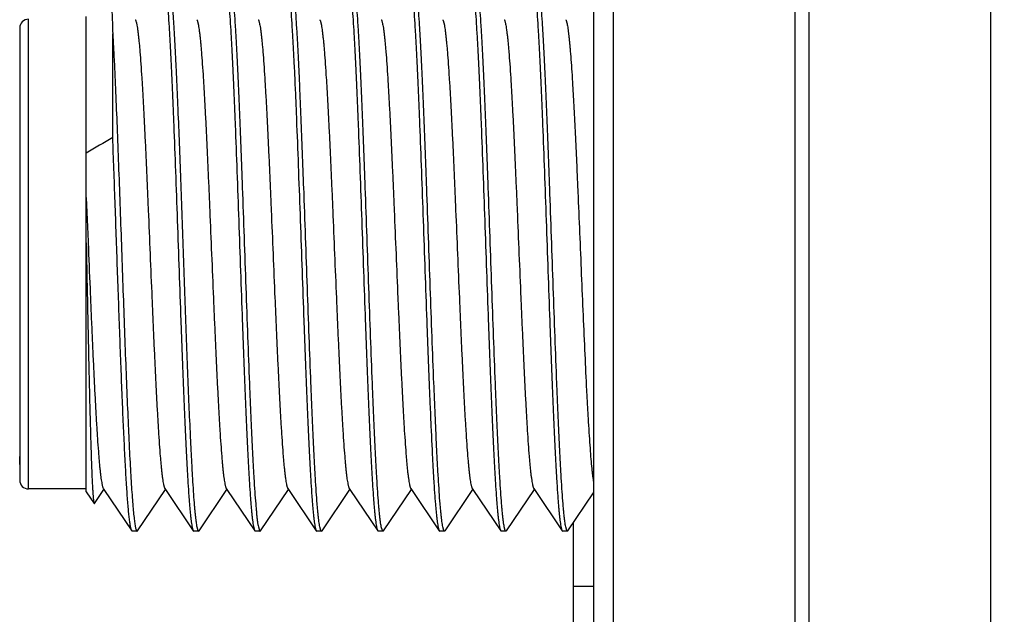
# Model space of a CAD drawing. Header units: inches. Extents: x 0.2 to 16.8, y 0.2 to 10.8.
# Tile 23 of 55: x 9.691 to 10.135, y 4.933 to 5.201. Entities that reach past the tile are written whole.
import ezdxf

# ---------------------------------------------------------------- set-up
doc = ezdxf.new("R2010")
doc.units = ezdxf.units.IN
doc.header["$LTSCALE"] = 0.935
doc.header["$MEASUREMENT"] = 0
doc.layers.get('0').update_dxf_attribs({"linetype": 'CONTINUOUS'})
doc.layers.add('02___PRT_ALL_AXES', color=7, linetype='CONTINUOUS')
doc.layers.add('DIMENSIONS', color=7, linetype='CONTINUOUS')
doc.styles.get("Standard").update_dxf_attribs({"font": 'txt', "width": 0.8})
doc.dimstyles.new('DIMSTYLE_2', dxfattribs={"dimtxt": 0.125, "dimasz": 0.18, "dimexe": 0.18, "dimexo": 0.0625, "dimgap": 0.09, "dimtad": 0, "dimtih": 1, "dimtoh": 1, "dimdec": 3, "dimzin": 4, "dimdsep": 46, "dimtxsty": 'STANDARD', "dimblk": '_FILLED', "dimblk1": '_FILLED', "dimblk2": '_FILLED', "dimcen": 0.09, "dimadec": 0, "dimazin": 0, "dimtp": 0.001, "dimtm": 0.001, "dimtfac": 1, "dimtdec": 3, "dimtofl": 0, "dimtmove": 0, "dimatfit": 3, "dimldrblk": '_FILLED', "dimfxl": 1, "dimtolj": 1, "dimtzin": 4, "dimarcsym": 0})

# ---------------------------------------------------------------- blocks, each defined once
blk = doc.blocks.new('_FILLED')
at = {"color": 0, "linetype": 'BYBLOCK'}
blk.add_solid([(0, 0), (-1, 0.1736), (-1, -0.1736)], dxfattribs=at)
blk = doc.blocks.new('*D24')
at = {"layer": 'DIMENSIONS', "color": 2, "linetype": 'CONTINUOUS'}
for p, q in [((10.02936, 8.54381), (11.80206, 8.54381)), ((11.67706, 8.54381), (11.67706, 6.13531)), ((11.67706, 3.47681), (11.67706, 5.88531)), ((10.02936, 3.47681), (11.80206, 3.47681))]:
    blk.add_line(p, q, dxfattribs=at)
at = {"layer": 'DIMENSIONS', "color": 2, "linetype": 'CONTINUOUS', "xscale": 0.18, "yscale": 0.18, "zscale": 0.18}
for p, rotation in [((11.67706, 8.54381), 90), ((11.67706, 3.47681), 270)]:
    blk.add_blockref('_FILLED', p, dxfattribs=dict(at, rotation=rotation))
at = {"layer": 'DIMENSIONS', "color": 2, "linetype": 'CONTINUOUS', "insert": (11.67706, 6.07281), "char_height": 0.125, "width": 1.325, "attachment_point": 2, "line_spacing_factor": 0.9}
blk.add_mtext('5.067{\\Ftxt.shx;\\W1.000000;\\H0.125000; }[128.7]', dxfattribs=at)

msp = doc.modelspace()

# ---------------------------------------------------------------- linework, layer by layer
at = {"color": 7, "linetype": 'CONTINUOUS'}
for p, q in [((9.94978, 8.01081), (9.94978, 4.01081)), ((9.72097, 4.98803), (9.72097, 5.2026)), ((9.69097, 5.19731), (9.69097, 5.0002)), ((9.73292, 5.14791), (9.73292, 5.19476)), ((9.72097, 5.1208), (9.7218, 5.10104)), ((9.7218, 5.10104), (9.72183, 5.1004)), ((9.7678, 5.01496), (9.76783, 5.01431)), ((9.69097, 5.00032), (9.69097, 5.00394)), ((9.69097, 5.0002), (9.69097, 4.99331)), ((9.72097, 4.98931), (9.69497, 4.98931)), ((9.72097, 4.98803), (9.72454, 4.98273)), ((9.72467, 4.98273), (9.72897, 4.98911)), ((9.7287, 4.98951), (9.72897, 4.98911)), ((9.72897, 4.98911), (9.74154, 4.97048)), ((9.74414, 4.97048), (9.75671, 4.98911)), ((9.75644, 4.98951), (9.75671, 4.98911)), ((9.75671, 4.98911), (9.76927, 4.97048)), ((9.77188, 4.97048), (9.78444, 4.98911)), ((9.78417, 4.98951), (9.78444, 4.98911)), ((9.78444, 4.98911), (9.79701, 4.97048)), ((9.79961, 4.97048), (9.81218, 4.98911)), ((9.8119, 4.98951), (9.81218, 4.98911)), ((9.81218, 4.98911), (9.82474, 4.97048)), ((9.82735, 4.97048), (9.83991, 4.98911)), ((9.83964, 4.98951), (9.83991, 4.98911)), ((9.83991, 4.98911), (9.85248, 4.97048)), ((9.85508, 4.97048), (9.86765, 4.98911)), ((9.86737, 4.98951), (9.86765, 4.98911)), ((9.86765, 4.98911), (9.88021, 4.97048)), ((9.88282, 4.97048), (9.89538, 4.98911)), ((9.89511, 4.98951), (9.89538, 4.98911)), ((9.89538, 4.98911), (9.90794, 4.97048)), ((9.91055, 4.97048), (9.92311, 4.98911)), ((9.92284, 4.98951), (9.92311, 4.98911)), ((9.92311, 4.98911), (9.93568, 4.97048)), ((9.93828, 4.97048), (9.94978, 4.98752)), ((9.72454, 4.98273), (9.72467, 4.98273)), ((9.74177, 4.97031), (9.74154, 4.97048)), ((9.74391, 4.97031), (9.74177, 4.97031)), ((9.74391, 4.97031), (9.74414, 4.97048)), ((9.76927, 4.97048), (9.7695, 4.97031)), ((9.77165, 4.97031), (9.7695, 4.97031)), ((9.77088, 4.97221), (9.77134, 4.97061)), ((9.77134, 4.97061), (9.77162, 4.97031)), ((9.77165, 4.97031), (9.77188, 4.97048)), ((9.79701, 4.97048), (9.79724, 4.97031)), ((9.79938, 4.97031), (9.79724, 4.97031)), ((9.79861, 4.97221), (9.79908, 4.97061)), ((9.79908, 4.97061), (9.79935, 4.97031)), ((9.79938, 4.97031), (9.79961, 4.97048)), ((9.82474, 4.97048), (9.82497, 4.97031)), ((9.82712, 4.97031), (9.82497, 4.97031)), ((9.82681, 4.97061), (9.82635, 4.97221)), ((9.82712, 4.97031), (9.82681, 4.97061)), ((9.82712, 4.97031), (9.82735, 4.97048)), ((9.85248, 4.97048), (9.85271, 4.97031)), ((9.85485, 4.97031), (9.85271, 4.97031)), ((9.85455, 4.97061), (9.85408, 4.97221)), ((9.85485, 4.97031), (9.85455, 4.97061)), ((9.85485, 4.97031), (9.85508, 4.97048)), ((9.88021, 4.97048), (9.88044, 4.97031)), ((9.88258, 4.97031), (9.88044, 4.97031)), ((9.88228, 4.97061), (9.88181, 4.97221)), ((9.88258, 4.97031), (9.88228, 4.97061)), ((9.88282, 4.97048), (9.88258, 4.97031)), ((9.90794, 4.97048), (9.90818, 4.97031)), ((9.91032, 4.97031), (9.90818, 4.97031)), ((9.91002, 4.97061), (9.90955, 4.97221)), ((9.91032, 4.97031), (9.91002, 4.97061)), ((9.91055, 4.97048), (9.91032, 4.97031)), ((9.93568, 4.97048), (9.93591, 4.97031)), ((9.93805, 4.97031), (9.93591, 4.97031)), ((9.93775, 4.97061), (9.93728, 4.97221)), ((9.93805, 4.97031), (9.93775, 4.97061)), ((9.93805, 4.97031), (9.93828, 4.97048))]:
    msp.add_line(p, q, dxfattribs=at)
at = {"color": 9, "linetype": 'CONTINUOUS'}
for p, q in [((9.95873, 8.01081), (9.95873, 4.01081)), ((10.04064, 8.01081), (10.04064, 4.01081)), ((10.04691, 8.01081), (10.04691, 4.01081)), ((10.12882, 8.01081), (10.12882, 4.01081)), ((9.69497, 4.98931), (9.69497, 5.20131))]:
    msp.add_line(p, q, dxfattribs=at)
at = {"color": 7, "linetype": 'CONTINUOUS'}
for centre, radius, start, end in [((9.69497, 5.19731), 0.004, 90, 180), ((10.54023, 3.76297), 1.60306, 120.23863, 120.73428), ((9.69497, 4.99331), 0.004, 180, 270), ((9.77165, 4.97047), 0.000158, 260.1205, 269.9534), ((9.79938, 4.97047), 0.000158, 260.1205, 269.9534)]:
    msp.add_arc(centre, radius, start, end, dxfattribs=at)
for points, knots in [([(9.75801, 5.22014), (9.75804, 5.2201), (9.7581, 5.22), (9.75817, 5.21983), (9.75825, 5.21962), (9.75835, 5.21927), (9.75849, 5.21874), (9.75864, 5.21799), (9.75879, 5.2171), (9.75894, 5.21606), (9.75909, 5.21487), (9.75924, 5.21354), (9.75939, 5.21207), (9.75961, 5.20983), (9.75987, 5.20669), (9.76017, 5.20253), (9.76047, 5.19785), (9.76078, 5.19268), (9.76108, 5.18704), (9.76139, 5.18097), (9.76169, 5.17448), (9.76199, 5.16761), (9.76241, 5.15779), (9.76292, 5.14483), (9.76353, 5.12863), (9.76413, 5.11179), (9.76474, 5.09463), (9.76534, 5.07749), (9.76595, 5.06069), (9.76655, 5.04455), (9.76716, 5.02938), (9.76758, 5.01963), (9.7678, 5.01496)], [0, 0, 0, 0, 0.000743, 0.001649, 0.002722, 0.003967, 0.006978, 0.010693, 0.015113, 0.020234, 0.026053, 0.032564, 0.039763, 0.04764, 0.065392, 0.085737, 0.108585, 0.133823, 0.161334, 0.190986, 0.222636, 0.256137, 0.291324, 0.366085, 0.445487, 0.528014, 0.612086, 0.696094, 0.77843, 0.85752, 0.93185, 1, 1, 1, 1]), ([(9.78575, 5.22014), (9.78578, 5.22008), (9.78586, 5.21994), (9.78596, 5.21969), (9.78606, 5.21938), (9.78616, 5.21901), (9.78625, 5.21857), (9.7864, 5.21786), (9.78657, 5.21681), (9.78677, 5.21536), (9.78697, 5.21366), (9.78717, 5.21172), (9.78736, 5.20953), (9.78756, 5.20711), (9.78784, 5.20343), (9.78819, 5.19827), (9.78858, 5.19145), (9.78898, 5.18384), (9.78938, 5.17549), (9.78978, 5.16647), (9.79018, 5.15687), (9.79058, 5.14675), (9.79098, 5.13621), (9.79152, 5.12156), (9.79218, 5.10285), (9.79298, 5.08038), (9.79377, 5.05839), (9.79444, 5.04071), (9.79498, 5.02736), (9.79538, 5.01814), (9.79578, 5.00955), (9.79618, 5.00168), (9.79658, 4.99458), (9.79697, 4.98832), (9.79732, 4.98365), (9.7976, 4.98037), (9.7978, 4.97826), (9.79799, 4.9764), (9.79819, 4.97478), (9.79839, 4.97341), (9.79854, 4.97258), (9.79861, 4.97221)], [0, 0, 0, 0, 0.000836, 0.001906, 0.003221, 0.004783, 0.006597, 0.008662, 0.013549, 0.019438, 0.026321, 0.034187, 0.043022, 0.052806, 0.063521, 0.087658, 0.115232, 0.14602, 0.179765, 0.216192, 0.254996, 0.295861, 0.338444, 0.382396, 0.472939, 0.564498, 0.654046, 0.738623, 0.778166, 0.815437, 0.850128, 0.881952, 0.910646, 0.935977, 0.957734, 0.967217, 0.975745, 0.983299, 0.989865, 0.995435, 1, 1, 1, 1]), ([(9.82635, 4.97221), (9.82627, 4.97258), (9.82612, 4.97341), (9.82593, 4.97478), (9.82573, 4.9764), (9.82553, 4.97827), (9.82533, 4.98037), (9.82505, 4.98365), (9.82471, 4.98833), (9.82431, 4.99459), (9.82391, 5.00169), (9.82351, 5.00956), (9.82312, 5.01815), (9.82272, 5.02737), (9.82217, 5.04072), (9.8215, 5.0584), (9.82071, 5.08038), (9.81992, 5.10286), (9.81925, 5.12157), (9.81871, 5.13622), (9.81831, 5.14676), (9.81791, 5.15687), (9.81751, 5.16647), (9.81712, 5.17549), (9.81672, 5.18384), (9.81632, 5.19145), (9.81592, 5.19827), (9.81558, 5.20343), (9.8153, 5.20711), (9.8151, 5.20953), (9.8149, 5.21172), (9.8147, 5.21366), (9.8145, 5.21536), (9.8143, 5.21681), (9.81413, 5.21786), (9.81399, 5.21857), (9.81389, 5.21901), (9.81379, 5.21938), (9.81369, 5.21969), (9.81359, 5.21994), (9.81352, 5.22008), (9.81348, 5.22014)], [0, 0, 0, 0, 0.004567, 0.01014, 0.016709, 0.024265, 0.032795, 0.042281, 0.064041, 0.089375, 0.118071, 0.149897, 0.184589, 0.22186, 0.261403, 0.345979, 0.435526, 0.527085, 0.617626, 0.661575, 0.704156, 0.745018, 0.78382, 0.820244, 0.853987, 0.884773, 0.912345, 0.93648, 0.947194, 0.956979, 0.965814, 0.97368, 0.980562, 0.986452, 0.991338, 0.993403, 0.995217, 0.996779, 0.998094, 0.999164, 1, 1, 1, 1]), ([(9.85408, 4.97221), (9.854, 4.97258), (9.85386, 4.97341), (9.85366, 4.97478), (9.85346, 4.9764), (9.85326, 4.97826), (9.85306, 4.98037), (9.85279, 4.98365), (9.85244, 4.98832), (9.85205, 4.99458), (9.85165, 5.00168), (9.85125, 5.00955), (9.85085, 5.01814), (9.85045, 5.02736), (9.84991, 5.04071), (9.84923, 5.05839), (9.84844, 5.08038), (9.84765, 5.10285), (9.84699, 5.12156), (9.84645, 5.13621), (9.84605, 5.14675), (9.84565, 5.15687), (9.84525, 5.16647), (9.84485, 5.17549), (9.84445, 5.18384), (9.84405, 5.19145), (9.84365, 5.19827), (9.84331, 5.20343), (9.84303, 5.20711), (9.84283, 5.20953), (9.84263, 5.21172), (9.84243, 5.21366), (9.84224, 5.21536), (9.84204, 5.21681), (9.84187, 5.21786), (9.84172, 5.21857), (9.84162, 5.21901), (9.84152, 5.21938), (9.84143, 5.21969), (9.84133, 5.21994), (9.84125, 5.22008), (9.84121, 5.22014)], [0, 0, 0, 0, 0.004565, 0.010135, 0.016701, 0.024255, 0.032783, 0.042266, 0.064023, 0.089354, 0.118048, 0.149872, 0.184563, 0.221834, 0.261377, 0.345954, 0.435502, 0.527061, 0.617604, 0.661556, 0.704139, 0.745004, 0.783808, 0.820235, 0.85398, 0.884768, 0.912342, 0.936479, 0.947194, 0.956978, 0.965813, 0.973679, 0.980562, 0.986451, 0.991338, 0.993403, 0.995217, 0.996779, 0.998094, 0.999164, 1, 1, 1, 1]), ([(9.88181, 4.97221), (9.88174, 4.97258), (9.88159, 4.97341), (9.8814, 4.97478), (9.8812, 4.9764), (9.881, 4.97826), (9.8808, 4.98037), (9.88052, 4.98365), (9.88018, 4.98832), (9.87978, 4.99458), (9.87938, 5.00168), (9.87898, 5.00955), (9.87859, 5.01814), (9.87819, 5.02736), (9.87764, 5.04071), (9.87697, 5.05839), (9.87618, 5.08038), (9.87539, 5.10285), (9.87472, 5.12156), (9.87418, 5.13621), (9.87378, 5.14675), (9.87338, 5.15687), (9.87298, 5.16647), (9.87258, 5.17549), (9.87218, 5.18384), (9.87179, 5.19145), (9.87139, 5.19827), (9.87105, 5.20343), (9.87077, 5.20711), (9.87057, 5.20953), (9.87037, 5.21172), (9.87017, 5.21366), (9.86997, 5.21536), (9.86977, 5.21681), (9.8696, 5.21786), (9.86946, 5.21857), (9.86936, 5.21901), (9.86926, 5.21938), (9.86916, 5.21969), (9.86906, 5.21994), (9.86899, 5.22008), (9.86895, 5.22014)], [0, 0, 0, 0, 0.004565, 0.010135, 0.016701, 0.024255, 0.032783, 0.042266, 0.064023, 0.089354, 0.118048, 0.149872, 0.184563, 0.221834, 0.261377, 0.345954, 0.435502, 0.527061, 0.617604, 0.661556, 0.704139, 0.745004, 0.783808, 0.820235, 0.85398, 0.884768, 0.912342, 0.936479, 0.947194, 0.956978, 0.965813, 0.973679, 0.980562, 0.986451, 0.991338, 0.993403, 0.995217, 0.996779, 0.998094, 0.999164, 1, 1, 1, 1]), ([(9.90955, 4.97221), (9.90947, 4.97258), (9.90933, 4.97341), (9.90913, 4.97478), (9.90893, 4.9764), (9.90873, 4.97826), (9.90853, 4.98037), (9.90825, 4.98365), (9.90791, 4.98832), (9.90751, 4.99458), (9.90712, 5.00168), (9.90672, 5.00955), (9.90632, 5.01814), (9.90592, 5.02736), (9.90537, 5.04071), (9.9047, 5.05839), (9.90391, 5.08038), (9.90312, 5.10285), (9.90246, 5.12156), (9.90192, 5.13621), (9.90152, 5.14675), (9.90112, 5.15687), (9.90072, 5.16647), (9.90032, 5.17549), (9.89992, 5.18384), (9.89952, 5.19145), (9.89912, 5.19827), (9.89878, 5.20343), (9.8985, 5.20711), (9.8983, 5.20953), (9.8981, 5.21172), (9.8979, 5.21366), (9.8977, 5.21536), (9.89751, 5.21681), (9.89733, 5.21786), (9.89719, 5.21857), (9.89709, 5.21901), (9.89699, 5.21938), (9.89689, 5.21969), (9.8968, 5.21994), (9.89672, 5.22008), (9.89668, 5.22014)], [0, 0, 0, 0, 0.004565, 0.010135, 0.016701, 0.024255, 0.032783, 0.042266, 0.064023, 0.089354, 0.118048, 0.149872, 0.184563, 0.221834, 0.261377, 0.345954, 0.435502, 0.527061, 0.617604, 0.661556, 0.704139, 0.745004, 0.783808, 0.820235, 0.85398, 0.884768, 0.912342, 0.936479, 0.947194, 0.956978, 0.965813, 0.973679, 0.980562, 0.986451, 0.991338, 0.993403, 0.995217, 0.996779, 0.998094, 0.999164, 1, 1, 1, 1]), ([(9.93728, 4.97221), (9.93721, 4.97258), (9.93706, 4.97341), (9.93687, 4.97477), (9.93667, 4.97639), (9.93647, 4.97826), (9.93627, 4.98036), (9.93599, 4.98364), (9.93565, 4.98832), (9.93525, 4.99458), (9.93485, 5.00167), (9.93445, 5.00955), (9.93405, 5.01813), (9.93365, 5.02735), (9.93311, 5.04071), (9.93244, 5.05838), (9.93165, 5.08037), (9.93086, 5.10285), (9.93019, 5.12155), (9.92965, 5.13621), (9.92925, 5.14675), (9.92885, 5.15686), (9.92845, 5.16647), (9.92805, 5.17548), (9.92765, 5.18383), (9.92726, 5.19145), (9.92686, 5.19827), (9.92652, 5.20343), (9.92624, 5.20711), (9.92604, 5.20953), (9.92584, 5.21172), (9.92564, 5.21366), (9.92544, 5.21536), (9.92524, 5.21681), (9.92507, 5.21786), (9.92493, 5.21857), (9.92483, 5.21901), (9.92473, 5.21938), (9.92463, 5.21969), (9.92453, 5.21994), (9.92446, 5.22008), (9.92442, 5.22014)], [0, 0, 0, 0, 0.004563, 0.010131, 0.016696, 0.024248, 0.032775, 0.042257, 0.064012, 0.08934, 0.118031, 0.149854, 0.184543, 0.221813, 0.261354, 0.34593, 0.435478, 0.527041, 0.617588, 0.661541, 0.704126, 0.744991, 0.783798, 0.820227, 0.853973, 0.884761, 0.912336, 0.936474, 0.947189, 0.956975, 0.96581, 0.973677, 0.980561, 0.98645, 0.991337, 0.993403, 0.995216, 0.996779, 0.998094, 0.999164, 1, 1, 1, 1]), ([(9.7316, 5.21818), (9.73162, 5.21816), (9.73165, 5.21809), (9.73169, 5.21796), (9.73173, 5.21779), (9.73177, 5.21757), (9.73181, 5.21731), (9.73187, 5.21689), (9.73194, 5.21624), (9.73202, 5.21534), (9.7321, 5.21427), (9.73218, 5.21303), (9.73227, 5.21163), (9.73235, 5.21006), (9.73243, 5.20833), (9.73251, 5.20644), (9.73263, 5.20361), (9.73276, 5.1997), (9.73287, 5.19647), (9.73292, 5.19476)], [0, 0, 0, 0, 0.00397, 0.009661, 0.017135, 0.02642, 0.037526, 0.050453, 0.081757, 0.120301, 0.166035, 0.218907, 0.278844, 0.345753, 0.41954, 0.500112, 0.587369, 0.781311, 1, 1, 1, 1]), ([(9.75641, 5.21841), (9.75648, 5.21804), (9.75663, 5.21722), (9.75683, 5.21585), (9.75702, 5.21423), (9.75722, 5.21236), (9.75742, 5.21026), (9.7577, 5.20698), (9.75805, 5.2023), (9.75844, 5.19604), (9.75884, 5.18894), (9.75924, 5.18107), (9.75964, 5.17249), (9.76004, 5.16326), (9.76058, 5.14991), (9.76126, 5.13223), (9.76205, 5.11025), (9.76284, 5.08777), (9.7635, 5.06906), (9.76404, 5.05441), (9.76444, 5.04387), (9.76484, 5.03375), (9.76524, 5.02415), (9.76564, 5.01514), (9.76604, 5.00679), (9.76644, 4.99917), (9.76683, 4.99235), (9.76718, 4.98719), (9.76745, 4.98351), (9.76765, 4.98109), (9.76785, 4.97891), (9.76805, 4.97696), (9.76825, 4.97527), (9.76845, 4.97382), (9.76862, 4.97277), (9.76876, 4.97206), (9.76886, 4.97162), (9.76896, 4.97124), (9.76906, 4.97093), (9.76916, 4.97068), (9.76923, 4.97054), (9.76927, 4.97048)], [0, 0, 0, 0, 0.004565, 0.010135, 0.016702, 0.024256, 0.032784, 0.042267, 0.064025, 0.089356, 0.118051, 0.149877, 0.184568, 0.22184, 0.261384, 0.345963, 0.435512, 0.527072, 0.617616, 0.661569, 0.704152, 0.745017, 0.783821, 0.820248, 0.853992, 0.884779, 0.912352, 0.936488, 0.947202, 0.956986, 0.96582, 0.973685, 0.980567, 0.986455, 0.991341, 0.993406, 0.995219, 0.996781, 0.998095, 0.999165, 1, 1, 1, 1]), ([(9.78414, 5.21841), (9.78422, 5.21804), (9.78436, 5.21722), (9.78456, 5.21585), (9.78476, 5.21423), (9.78496, 5.21236), (9.78516, 5.21026), (9.78544, 5.20698), (9.78578, 5.2023), (9.78618, 5.19604), (9.78657, 5.18894), (9.78697, 5.18107), (9.78737, 5.17249), (9.78777, 5.16326), (9.78832, 5.14991), (9.78899, 5.13223), (9.78978, 5.11025), (9.79057, 5.08777), (9.79124, 5.06906), (9.79177, 5.05441), (9.79218, 5.04387), (9.79257, 5.03375), (9.79297, 5.02415), (9.79337, 5.01514), (9.79377, 5.00679), (9.79417, 4.99917), (9.79457, 4.99235), (9.79491, 4.98719), (9.79519, 4.98351), (9.79539, 4.98109), (9.79559, 4.97891), (9.79579, 4.97696), (9.79599, 4.97527), (9.79618, 4.97382), (9.79636, 4.97277), (9.7965, 4.97206), (9.7966, 4.97162), (9.7967, 4.97124), (9.7968, 4.97093), (9.79689, 4.97068), (9.79697, 4.97054), (9.79701, 4.97048)], [0, 0, 0, 0, 0.004565, 0.010135, 0.016702, 0.024256, 0.032784, 0.042267, 0.064025, 0.089356, 0.118051, 0.149877, 0.184568, 0.22184, 0.261384, 0.345963, 0.435512, 0.527072, 0.617616, 0.661569, 0.704152, 0.745017, 0.783821, 0.820248, 0.853992, 0.884779, 0.912352, 0.936488, 0.947202, 0.956986, 0.96582, 0.973685, 0.980567, 0.986455, 0.991341, 0.993406, 0.995219, 0.996781, 0.998095, 0.999165, 1, 1, 1, 1]), ([(9.81188, 5.21841), (9.81195, 5.21804), (9.8121, 5.21722), (9.81229, 5.21585), (9.81249, 5.21423), (9.81269, 5.21236), (9.81289, 5.21026), (9.81317, 5.20698), (9.81351, 5.2023), (9.81391, 5.19604), (9.81431, 5.18894), (9.81471, 5.18107), (9.81511, 5.17249), (9.81551, 5.16326), (9.81605, 5.14991), (9.81672, 5.13223), (9.81751, 5.11025), (9.81831, 5.08777), (9.81897, 5.06906), (9.81951, 5.05441), (9.81991, 5.04387), (9.82031, 5.03375), (9.82071, 5.02415), (9.82111, 5.01514), (9.82151, 5.00679), (9.82191, 4.99917), (9.8223, 4.99235), (9.82265, 4.98719), (9.82292, 4.98351), (9.82312, 4.98109), (9.82332, 4.97891), (9.82352, 4.97696), (9.82372, 4.97527), (9.82392, 4.97382), (9.82409, 4.97277), (9.82423, 4.97206), (9.82433, 4.97162), (9.82443, 4.97124), (9.82453, 4.97093), (9.82463, 4.97068), (9.8247, 4.97054), (9.82474, 4.97048)], [0, 0, 0, 0, 0.004565, 0.010135, 0.016702, 0.024256, 0.032784, 0.042267, 0.064025, 0.089356, 0.118051, 0.149877, 0.184568, 0.22184, 0.261384, 0.345963, 0.435512, 0.527072, 0.617616, 0.661569, 0.704152, 0.745017, 0.783821, 0.820248, 0.853992, 0.884779, 0.912352, 0.936488, 0.947202, 0.956986, 0.96582, 0.973685, 0.980567, 0.986455, 0.991341, 0.993406, 0.995219, 0.996781, 0.998095, 0.999165, 1, 1, 1, 1]), ([(9.83961, 5.21841), (9.83969, 5.21804), (9.83983, 5.21722), (9.84003, 5.21585), (9.84023, 5.21423), (9.84043, 5.21236), (9.84063, 5.21026), (9.84091, 5.20698), (9.84125, 5.2023), (9.84165, 5.19604), (9.84204, 5.18894), (9.84244, 5.18107), (9.84284, 5.17249), (9.84324, 5.16326), (9.84379, 5.14991), (9.84446, 5.13223), (9.84525, 5.11025), (9.84604, 5.08777), (9.8467, 5.06906), (9.84724, 5.05441), (9.84764, 5.04387), (9.84804, 5.03375), (9.84844, 5.02415), (9.84884, 5.01514), (9.84924, 5.00679), (9.84964, 4.99917), (9.85004, 4.99235), (9.85038, 4.98719), (9.85066, 4.98351), (9.85086, 4.98109), (9.85106, 4.97891), (9.85126, 4.97696), (9.85145, 4.97527), (9.85165, 4.97382), (9.85183, 4.97277), (9.85197, 4.97206), (9.85207, 4.97162), (9.85217, 4.97124), (9.85226, 4.97093), (9.85236, 4.97068), (9.85244, 4.97054), (9.85248, 4.97048)], [0, 0, 0, 0, 0.004565, 0.010135, 0.016702, 0.024256, 0.032784, 0.042267, 0.064025, 0.089356, 0.118051, 0.149877, 0.184568, 0.22184, 0.261384, 0.345963, 0.435512, 0.527072, 0.617616, 0.661569, 0.704152, 0.745017, 0.783821, 0.820248, 0.853992, 0.884779, 0.912352, 0.936488, 0.947202, 0.956986, 0.96582, 0.973685, 0.980567, 0.986455, 0.991341, 0.993406, 0.995219, 0.996781, 0.998095, 0.999165, 1, 1, 1, 1]), ([(9.86734, 5.21841), (9.86742, 5.21804), (9.86756, 5.21722), (9.86776, 5.21585), (9.86796, 5.21423), (9.86816, 5.21236), (9.86836, 5.21026), (9.86864, 5.20698), (9.86898, 5.2023), (9.86938, 5.19604), (9.86978, 5.18894), (9.87018, 5.18107), (9.87058, 5.17249), (9.87098, 5.16326), (9.87152, 5.14991), (9.87219, 5.13223), (9.87298, 5.11025), (9.87377, 5.08777), (9.87444, 5.06906), (9.87498, 5.05441), (9.87538, 5.04387), (9.87578, 5.03375), (9.87618, 5.02415), (9.87658, 5.01514), (9.87698, 5.00679), (9.87737, 4.99917), (9.87777, 4.99235), (9.87811, 4.98719), (9.87839, 4.98351), (9.87859, 4.98109), (9.87879, 4.97891), (9.87899, 4.97696), (9.87919, 4.97527), (9.87939, 4.97382), (9.87956, 4.97277), (9.8797, 4.97206), (9.8798, 4.97162), (9.8799, 4.97124), (9.88, 4.97093), (9.8801, 4.97068), (9.88017, 4.97054), (9.88021, 4.97048)], [0, 0, 0, 0, 0.004565, 0.010135, 0.016702, 0.024256, 0.032784, 0.042267, 0.064025, 0.089356, 0.118051, 0.149877, 0.184568, 0.22184, 0.261384, 0.345963, 0.435512, 0.527072, 0.617616, 0.661569, 0.704152, 0.745017, 0.783821, 0.820248, 0.853992, 0.884779, 0.912352, 0.936488, 0.947202, 0.956986, 0.96582, 0.973685, 0.980567, 0.986455, 0.991341, 0.993406, 0.995219, 0.996781, 0.998095, 0.999165, 1, 1, 1, 1]), ([(9.89508, 5.21841), (9.89515, 5.21804), (9.8953, 5.21722), (9.8955, 5.21585), (9.8957, 5.21423), (9.8959, 5.21236), (9.89609, 5.21026), (9.89637, 5.20698), (9.89672, 5.2023), (9.89711, 5.19604), (9.89751, 5.18894), (9.89791, 5.18107), (9.89831, 5.17249), (9.89871, 5.16326), (9.89926, 5.14991), (9.89993, 5.13223), (9.90072, 5.11025), (9.90151, 5.08777), (9.90217, 5.06906), (9.90271, 5.05441), (9.90311, 5.04387), (9.90351, 5.03375), (9.90391, 5.02415), (9.90431, 5.01514), (9.90471, 5.00679), (9.90511, 4.99917), (9.90551, 4.99235), (9.90585, 4.98719), (9.90613, 4.98351), (9.90633, 4.98109), (9.90653, 4.97891), (9.90673, 4.97696), (9.90692, 4.97527), (9.90712, 4.97382), (9.90729, 4.97277), (9.90744, 4.97206), (9.90753, 4.97162), (9.90763, 4.97124), (9.90773, 4.97093), (9.90783, 4.97068), (9.90791, 4.97054), (9.90794, 4.97048)], [0, 0, 0, 0, 0.004565, 0.010135, 0.016702, 0.024256, 0.032784, 0.042267, 0.064025, 0.089356, 0.118051, 0.149877, 0.184568, 0.22184, 0.261384, 0.345963, 0.435512, 0.527072, 0.617616, 0.661569, 0.704152, 0.745017, 0.783821, 0.820248, 0.853992, 0.884779, 0.912352, 0.936488, 0.947202, 0.956986, 0.96582, 0.973685, 0.980567, 0.986455, 0.991341, 0.993406, 0.995219, 0.996781, 0.998095, 0.999165, 1, 1, 1, 1]), ([(9.92281, 5.21841), (9.92289, 5.21804), (9.92303, 5.21722), (9.92323, 5.21585), (9.92343, 5.21423), (9.92363, 5.21236), (9.92383, 5.21026), (9.92411, 5.20698), (9.92445, 5.2023), (9.92485, 5.19604), (9.92525, 5.18894), (9.92565, 5.18107), (9.92605, 5.17249), (9.92644, 5.16326), (9.92699, 5.14991), (9.92766, 5.13223), (9.92845, 5.11025), (9.92924, 5.08777), (9.92991, 5.06906), (9.93045, 5.05441), (9.93085, 5.04387), (9.93125, 5.03375), (9.93165, 5.02415), (9.93205, 5.01514), (9.93245, 5.00679), (9.93284, 4.99917), (9.93324, 4.99235), (9.93358, 4.98719), (9.93386, 4.98351), (9.93406, 4.98109), (9.93426, 4.97891), (9.93446, 4.97696), (9.93466, 4.97527), (9.93486, 4.97382), (9.93503, 4.97277), (9.93517, 4.97206), (9.93527, 4.97162), (9.93537, 4.97124), (9.93547, 4.97093), (9.93557, 4.97068), (9.93564, 4.97054), (9.93568, 4.97048)], [0, 0, 0, 0, 0.004565, 0.010135, 0.016702, 0.024256, 0.032784, 0.042267, 0.064025, 0.089356, 0.118051, 0.149877, 0.184568, 0.22184, 0.261384, 0.345963, 0.435512, 0.527072, 0.617616, 0.661569, 0.704152, 0.745017, 0.783821, 0.820248, 0.853992, 0.884779, 0.912352, 0.936488, 0.947202, 0.956986, 0.96582, 0.973685, 0.980567, 0.986455, 0.991341, 0.993406, 0.995219, 0.996781, 0.998095, 0.999165, 1, 1, 1, 1]), ([(9.74311, 5.20111), (9.74315, 5.20105), (9.74323, 5.20091), (9.74333, 5.20067), (9.74343, 5.20037), (9.74354, 5.20001), (9.74364, 5.19959), (9.74379, 5.19892), (9.74396, 5.19793), (9.74417, 5.19658), (9.74438, 5.195), (9.74458, 5.19321), (9.74479, 5.19119), (9.745, 5.18896), (9.74528, 5.18558), (9.74564, 5.18086), (9.74605, 5.17463), (9.74646, 5.1677), (9.74688, 5.16013), (9.74729, 5.15198), (9.7477, 5.14332), (9.74812, 5.13424), (9.74853, 5.12482), (9.74909, 5.1118), (9.74978, 5.09531), (9.75046, 5.07882), (9.75102, 5.0658), (9.75143, 5.05638), (9.75185, 5.0473), (9.75226, 5.03864), (9.75267, 5.0305), (9.75309, 5.02292), (9.7535, 5.01599), (9.75391, 5.00977), (9.75427, 5.00505), (9.75455, 5.00166), (9.75476, 4.99943), (9.75497, 4.99742), (9.75517, 4.99562), (9.75538, 4.99404), (9.75558, 4.99269), (9.75576, 4.99171), (9.75591, 4.99104), (9.75601, 4.99062), (9.75611, 4.99026), (9.75622, 4.98996), (9.75632, 4.98971), (9.7564, 4.98957), (9.75644, 4.98951)], [0, 0, 0, 0, 0.000995, 0.002237, 0.003737, 0.005501, 0.007529, 0.009824, 0.015211, 0.021657, 0.029156, 0.037693, 0.047249, 0.057805, 0.069339, 0.095242, 0.124726, 0.157538, 0.193384, 0.23195, 0.272892, 0.315851, 0.360441, 0.406271, 0.500011, 0.593751, 0.63958, 0.68417, 0.727127, 0.768069, 0.806634, 0.842478, 0.875289, 0.904771, 0.930672, 0.942205, 0.95276, 0.962316, 0.970851, 0.978348, 0.984794, 0.99018, 0.992474, 0.994502, 0.996264, 0.997763, 0.999006, 1, 1, 1, 1]), ([(9.77085, 5.20111), (9.77089, 5.20105), (9.77096, 5.20091), (9.77107, 5.20067), (9.77117, 5.20037), (9.77127, 5.20001), (9.77137, 5.19959), (9.77152, 5.19892), (9.7717, 5.19793), (9.7719, 5.19658), (9.77211, 5.195), (9.77232, 5.19321), (9.77252, 5.19119), (9.77273, 5.18896), (9.77302, 5.18558), (9.77337, 5.18086), (9.77378, 5.17463), (9.7742, 5.1677), (9.77461, 5.16013), (9.77502, 5.15198), (9.77544, 5.14332), (9.77585, 5.13424), (9.77627, 5.12482), (9.77682, 5.1118), (9.77751, 5.09531), (9.7782, 5.07882), (9.77875, 5.0658), (9.77917, 5.05638), (9.77958, 5.0473), (9.78, 5.03864), (9.78041, 5.0305), (9.78082, 5.02292), (9.78123, 5.01599), (9.78165, 5.00977), (9.782, 5.00505), (9.78229, 5.00166), (9.78249, 4.99943), (9.7827, 4.99742), (9.78291, 4.99562), (9.78311, 4.99404), (9.78332, 4.99269), (9.7835, 4.99171), (9.78364, 4.99104), (9.78375, 4.99062), (9.78385, 4.99026), (9.78395, 4.98996), (9.78405, 4.98971), (9.78413, 4.98957), (9.78417, 4.98951)], [0, 0, 0, 0, 0.000995, 0.002238, 0.003739, 0.005503, 0.007531, 0.009825, 0.015211, 0.021658, 0.029158, 0.037694, 0.047249, 0.057805, 0.069341, 0.095241, 0.124728, 0.157538, 0.193385, 0.23195, 0.272893, 0.315851, 0.360442, 0.406271, 0.500011, 0.593751, 0.639579, 0.68417, 0.727126, 0.768069, 0.806632, 0.842478, 0.875287, 0.904771, 0.93067, 0.942203, 0.95276, 0.962315, 0.970849, 0.978347, 0.984794, 0.99018, 0.992473, 0.9945, 0.996262, 0.997762, 0.999005, 1, 1, 1, 1]), ([(9.79858, 5.20111), (9.79862, 5.20105), (9.7987, 5.20091), (9.7988, 5.20067), (9.7989, 5.20037), (9.79901, 5.20001), (9.79911, 5.19959), (9.79926, 5.19892), (9.79943, 5.19793), (9.79964, 5.19658), (9.79984, 5.195), (9.80005, 5.19321), (9.80026, 5.19119), (9.80047, 5.18896), (9.80075, 5.18558), (9.80111, 5.18086), (9.80152, 5.17463), (9.80193, 5.1677), (9.80235, 5.16013), (9.80276, 5.15198), (9.80317, 5.14332), (9.80359, 5.13424), (9.804, 5.12482), (9.80456, 5.1118), (9.80524, 5.09531), (9.80593, 5.07882), (9.80649, 5.0658), (9.8069, 5.05638), (9.80732, 5.0473), (9.80773, 5.03864), (9.80814, 5.0305), (9.80856, 5.02292), (9.80897, 5.01599), (9.80938, 5.00977), (9.80973, 5.00505), (9.81002, 5.00166), (9.81023, 4.99943), (9.81044, 4.99742), (9.81064, 4.99562), (9.81085, 4.99404), (9.81105, 4.99269), (9.81123, 4.99171), (9.81138, 4.99104), (9.81148, 4.99062), (9.81158, 4.99026), (9.81169, 4.98996), (9.81179, 4.98971), (9.81186, 4.98957), (9.8119, 4.98951)], [0, 0, 0, 0, 0.000996, 0.002239, 0.00374, 0.005503, 0.007531, 0.009824, 0.015211, 0.021659, 0.029158, 0.037693, 0.047249, 0.057807, 0.069341, 0.095241, 0.124728, 0.157538, 0.193385, 0.23195, 0.272893, 0.31585, 0.360442, 0.406271, 0.500011, 0.593751, 0.639579, 0.68417, 0.727126, 0.768069, 0.806632, 0.842478, 0.875287, 0.904771, 0.93067, 0.942204, 0.95276, 0.962314, 0.970849, 0.978348, 0.984794, 0.990178, 0.992472, 0.994499, 0.996262, 0.997763, 0.999006, 1, 1, 1, 1]), ([(9.82632, 5.20111), (9.82636, 5.20105), (9.82643, 5.20091), (9.82653, 5.20067), (9.82664, 5.20037), (9.82674, 5.20001), (9.82684, 5.19959), (9.82699, 5.19892), (9.82717, 5.19793), (9.82737, 5.19658), (9.82758, 5.195), (9.82779, 5.19321), (9.82799, 5.19119), (9.8282, 5.18896), (9.82849, 5.18558), (9.82884, 5.18086), (9.82925, 5.17463), (9.82967, 5.1677), (9.83008, 5.16013), (9.83049, 5.15198), (9.83091, 5.14332), (9.83132, 5.13424), (9.83174, 5.12482), (9.83229, 5.1118), (9.83298, 5.09531), (9.83367, 5.07882), (9.83422, 5.0658), (9.83464, 5.05638), (9.83505, 5.0473), (9.83546, 5.03864), (9.83588, 5.0305), (9.83629, 5.02292), (9.8367, 5.01599), (9.83712, 5.00977), (9.83747, 5.00505), (9.83776, 5.00166), (9.83796, 4.99943), (9.83817, 4.99742), (9.83838, 4.99562), (9.83858, 4.99404), (9.83879, 4.99269), (9.83897, 4.99171), (9.83911, 4.99104), (9.83922, 4.99062), (9.83932, 4.99026), (9.83942, 4.98996), (9.83952, 4.98971), (9.8396, 4.98957), (9.83964, 4.98951)], [0, 0, 0, 0, 0.000995, 0.002238, 0.003738, 0.005501, 0.007529, 0.009823, 0.015211, 0.021658, 0.029156, 0.037692, 0.047249, 0.057806, 0.069339, 0.095241, 0.124726, 0.157538, 0.193384, 0.23195, 0.272892, 0.31585, 0.360441, 0.406271, 0.500011, 0.593751, 0.63958, 0.68417, 0.727127, 0.768069, 0.806634, 0.842478, 0.875288, 0.904771, 0.930671, 0.942205, 0.95276, 0.962315, 0.970851, 0.978349, 0.984794, 0.990179, 0.992473, 0.994501, 0.996264, 0.997764, 0.999006, 1, 1, 1, 1]), ([(9.85405, 5.20111), (9.85409, 5.20105), (9.85417, 5.20091), (9.85427, 5.20067), (9.85437, 5.20037), (9.85447, 5.20001), (9.85458, 5.19959), (9.85472, 5.19892), (9.8549, 5.19793), (9.85511, 5.19658), (9.85531, 5.195), (9.85552, 5.19321), (9.85573, 5.19119), (9.85593, 5.18896), (9.85622, 5.18558), (9.85658, 5.18086), (9.85699, 5.17463), (9.8574, 5.1677), (9.85781, 5.16013), (9.85823, 5.15198), (9.85864, 5.14332), (9.85906, 5.13424), (9.85947, 5.12482), (9.86003, 5.1118), (9.86071, 5.09531), (9.8614, 5.07882), (9.86196, 5.0658), (9.86237, 5.05638), (9.86279, 5.0473), (9.8632, 5.03864), (9.86361, 5.0305), (9.86403, 5.02292), (9.86444, 5.01599), (9.86485, 5.00977), (9.8652, 5.00505), (9.86549, 5.00166), (9.8657, 4.99943), (9.8659, 4.99742), (9.86611, 4.99562), (9.86632, 4.99404), (9.86652, 4.99269), (9.8667, 4.99171), (9.86685, 4.99104), (9.86695, 4.99062), (9.86705, 4.99026), (9.86716, 4.98996), (9.86726, 4.98971), (9.86733, 4.98957), (9.86737, 4.98951)], [0, 0, 0, 0, 0.000995, 0.002237, 0.003737, 0.005501, 0.007529, 0.009824, 0.015211, 0.021657, 0.029156, 0.037693, 0.047249, 0.057805, 0.069339, 0.095242, 0.124726, 0.157538, 0.193384, 0.23195, 0.272892, 0.315851, 0.360441, 0.406271, 0.500011, 0.593751, 0.63958, 0.68417, 0.727128, 0.768069, 0.806634, 0.842478, 0.875289, 0.904771, 0.930672, 0.942205, 0.95276, 0.962316, 0.970851, 0.978348, 0.984794, 0.99018, 0.992474, 0.994502, 0.996264, 0.997764, 0.999006, 1, 1, 1, 1]), ([(9.88179, 5.20111), (9.88182, 5.20105), (9.8819, 5.20091), (9.882, 5.20067), (9.88211, 5.20037), (9.88221, 5.20001), (9.88231, 5.19959), (9.88246, 5.19892), (9.88264, 5.19793), (9.88284, 5.19658), (9.88305, 5.195), (9.88325, 5.19321), (9.88346, 5.19119), (9.88367, 5.18896), (9.88396, 5.18558), (9.88431, 5.18086), (9.88472, 5.17463), (9.88514, 5.1677), (9.88555, 5.16013), (9.88596, 5.15198), (9.88638, 5.14332), (9.88679, 5.13424), (9.8872, 5.12482), (9.88776, 5.1118), (9.88845, 5.09531), (9.88913, 5.07882), (9.88969, 5.0658), (9.89011, 5.05638), (9.89052, 5.0473), (9.89093, 5.03864), (9.89135, 5.0305), (9.89176, 5.02292), (9.89217, 5.01599), (9.89258, 5.00977), (9.89294, 5.00505), (9.89323, 5.00166), (9.89343, 4.99943), (9.89364, 4.99742), (9.89385, 4.99562), (9.89405, 4.99404), (9.89426, 4.99269), (9.89444, 4.99171), (9.89458, 4.99104), (9.89468, 4.99062), (9.89479, 4.99026), (9.89489, 4.98996), (9.89499, 4.98971), (9.89507, 4.98957), (9.89511, 4.98951)], [0, 0, 0, 0, 0.000994, 0.002237, 0.003739, 0.005502, 0.007531, 0.009825, 0.015211, 0.021658, 0.029157, 0.037694, 0.047249, 0.057805, 0.06934, 0.095242, 0.124727, 0.157538, 0.193384, 0.23195, 0.272893, 0.315851, 0.360442, 0.406271, 0.500011, 0.593751, 0.63958, 0.68417, 0.727127, 0.768069, 0.806633, 0.842478, 0.875288, 0.904771, 0.930671, 0.942204, 0.95276, 0.962316, 0.97085, 0.978347, 0.984794, 0.99018, 0.992474, 0.994501, 0.996263, 0.997763, 0.999005, 1, 1, 1, 1]), ([(9.90952, 5.20111), (9.90956, 5.20105), (9.90964, 5.20091), (9.90974, 5.20067), (9.90984, 5.20037), (9.90994, 5.20001), (9.91005, 5.19959), (9.91019, 5.19892), (9.91037, 5.19793), (9.91058, 5.19658), (9.91078, 5.195), (9.91099, 5.19321), (9.9112, 5.19119), (9.9114, 5.18896), (9.91169, 5.18558), (9.91205, 5.18086), (9.91246, 5.17463), (9.91287, 5.1677), (9.91328, 5.16013), (9.9137, 5.15198), (9.91411, 5.14332), (9.91452, 5.13424), (9.91494, 5.12482), (9.9155, 5.1118), (9.91618, 5.09531), (9.91687, 5.07882), (9.91743, 5.0658), (9.91784, 5.05638), (9.91825, 5.0473), (9.91867, 5.03864), (9.91908, 5.0305), (9.91949, 5.02292), (9.91991, 5.01599), (9.92032, 5.00977), (9.92067, 5.00505), (9.92096, 5.00166), (9.92117, 4.99943), (9.92137, 4.99742), (9.92158, 4.99562), (9.92179, 4.99404), (9.92199, 4.99269), (9.92217, 4.99171), (9.92232, 4.99104), (9.92242, 4.99062), (9.92252, 4.99026), (9.92262, 4.98996), (9.92273, 4.98971), (9.9228, 4.98957), (9.92284, 4.98951)], [0, 0, 0, 0, 0.000995, 0.002239, 0.00374, 0.005504, 0.007532, 0.009825, 0.015211, 0.021659, 0.029158, 0.037694, 0.047249, 0.057806, 0.069342, 0.095241, 0.124728, 0.157538, 0.193385, 0.23195, 0.272894, 0.315851, 0.360442, 0.406271, 0.500011, 0.593751, 0.639579, 0.68417, 0.727126, 0.768069, 0.806632, 0.842478, 0.875287, 0.904772, 0.93067, 0.942203, 0.95276, 0.962315, 0.970849, 0.978347, 0.984794, 0.990179, 0.992472, 0.994499, 0.996262, 0.997762, 0.999005, 1, 1, 1, 1]), ([(9.93725, 5.20111), (9.93729, 5.20106), (9.93736, 5.20093), (9.93746, 5.2007), (9.93756, 5.20043), (9.93769, 5.19996), (9.93786, 5.19924), (9.93805, 5.19823), (9.93825, 5.19702), (9.93844, 5.19561), (9.93864, 5.194), (9.93883, 5.19219), (9.93902, 5.1902), (9.9393, 5.18717), (9.93963, 5.18294), (9.94002, 5.17736), (9.9404, 5.17113), (9.94079, 5.16431), (9.94118, 5.15695), (9.94157, 5.1491), (9.94196, 5.14083), (9.94235, 5.1322), (9.94288, 5.12018), (9.94352, 5.10478), (9.94429, 5.08621), (9.94506, 5.06792), (9.94583, 5.05049), (9.94649, 5.03675), (9.94702, 5.0266), (9.94741, 5.01975), (9.9478, 5.0135), (9.94819, 5.00789), (9.94857, 5.00297), (9.94891, 4.99932), (9.94918, 4.99677), (9.94937, 4.99514), (9.94957, 4.99371), (9.94971, 4.99283), (9.94978, 4.99242)], [0, 0, 0, 0, 0.000942, 0.002107, 0.003501, 0.005129, 0.009098, 0.014022, 0.019899, 0.026722, 0.034478, 0.043155, 0.05274, 0.063212, 0.086737, 0.113554, 0.143452, 0.1762, 0.211542, 0.249201, 0.288883, 0.330277, 0.373058, 0.461434, 0.551242, 0.639673, 0.723957, 0.801459, 0.836899, 0.869754, 0.899771, 0.926713, 0.950373, 0.97057, 0.97932, 0.987151, 0.994048, 1, 1, 1, 1]), ([(9.73292, 5.19476), (9.73303, 5.19281), (9.73326, 5.18874), (9.73371, 5.17996), (9.73426, 5.1679), (9.7349, 5.1523), (9.73554, 5.13547), (9.73619, 5.11777), (9.73683, 5.09957), (9.73748, 5.08128), (9.73812, 5.0633), (9.73876, 5.04602), (9.73941, 5.0298), (9.73995, 5.01712), (9.7404, 5.00778), (9.74072, 5.00146), (9.74105, 4.99565), (9.74137, 4.99039), (9.74169, 4.9857), (9.74201, 4.9816), (9.74229, 4.97857), (9.74252, 4.97646), (9.74268, 4.97512), (9.74284, 4.97394), (9.743, 4.97293), (9.74316, 4.97208), (9.74328, 4.97158), (9.74334, 4.97135)], [0, 0, 0, 0, 0.026199, 0.054694, 0.117872, 0.188139, 0.263988, 0.343766, 0.425741, 0.508134, 0.589153, 0.66704, 0.740103, 0.806756, 0.83722, 0.865554, 0.891602, 0.915223, 0.936294, 0.954696, 0.970338, 0.977098, 0.983137, 0.988451, 0.993034, 0.996884, 1, 1, 1, 1]), ([(9.74154, 4.97048), (9.74151, 4.97052), (9.74146, 4.9706), (9.74137, 4.97081), (9.74125, 4.97115), (9.74112, 4.97164), (9.74099, 4.97225), (9.74085, 4.97296), (9.74072, 4.9738), (9.74059, 4.97474), (9.7404, 4.97623), (9.74017, 4.97836), (9.7399, 4.98124), (9.73964, 4.98455), (9.73937, 4.98827), (9.7391, 4.99238), (9.73883, 4.99688), (9.73857, 5.00175), (9.7382, 5.00892), (9.73774, 5.01865), (9.73721, 5.03114), (9.73668, 5.04459), (9.73614, 5.0588), (9.73561, 5.07354), (9.73507, 5.08861), (9.73454, 5.10378), (9.734, 5.11883), (9.73347, 5.13352), (9.7331, 5.14318), (9.73292, 5.14791)], [0, 0, 0, 0, 0.000747, 0.001638, 0.003873, 0.006729, 0.010212, 0.014327, 0.019074, 0.024451, 0.030454, 0.044318, 0.060622, 0.079311, 0.100314, 0.123556, 0.148954, 0.176411, 0.205828, 0.270097, 0.340809, 0.416912, 0.49728, 0.580716, 0.665984, 0.751813, 0.836923, 0.920086, 1, 1, 1, 1]), ([(9.72097, 5.10036), (9.72112, 5.09296), (9.72135, 5.08192), (9.72165, 5.06732), (9.72188, 5.05668), (9.7221, 5.04642), (9.72232, 5.03663), (9.72255, 5.02742), (9.72277, 5.01889), (9.72299, 5.01111), (9.72318, 5.00513), (9.72333, 5.00079), (9.72344, 4.99788), (9.72355, 4.99521), (9.72366, 4.99278), (9.72377, 4.99061), (9.72388, 4.98869), (9.72399, 4.98704), (9.72408, 4.98583), (9.72416, 4.985), (9.72421, 4.98447), (9.72426, 4.98401), (9.72432, 4.98363), (9.72437, 4.9833), (9.72442, 4.98305), (9.72447, 4.98288), (9.72451, 4.98278), (9.72453, 4.98275), (9.72454, 4.98273)], [0, 0, 0, 0, 0.188586, 0.281498, 0.372171, 0.459681, 0.543113, 0.621617, 0.694395, 0.760727, 0.81995, 0.846717, 0.871496, 0.894227, 0.914862, 0.933352, 0.94965, 0.963722, 0.975542, 0.9806, 0.985085, 0.988995, 0.992331, 0.995095, 0.997287, 0.998916, 0.999524, 1, 1, 1, 1]), ([(9.72183, 5.1004), (9.72212, 5.09354), (9.72254, 5.08331), (9.72311, 5.06979), (9.72354, 5.05995), (9.72397, 5.05044), (9.72439, 5.04136), (9.72482, 5.03279), (9.72525, 5.02481), (9.72567, 5.01749), (9.7261, 5.01091), (9.72646, 5.00592), (9.72676, 5.00234), (9.72697, 4.99999), (9.72719, 4.99785), (9.7274, 4.99595), (9.72761, 4.99428), (9.72782, 4.99285), (9.72801, 4.99182), (9.72816, 4.99111), (9.72826, 4.99067), (9.72837, 4.99029), (9.72848, 4.98997), (9.72858, 4.98972), (9.72866, 4.98958), (9.7287, 4.98951)], [0, 0, 0, 0, 0.185167, 0.276211, 0.365085, 0.450938, 0.532965, 0.610391, 0.682488, 0.748574, 0.808031, 0.8603, 0.883586, 0.904896, 0.924184, 0.941411, 0.956536, 0.969526, 0.980363, 0.984972, 0.98904, 0.99257, 0.995566, 0.998035, 1, 1, 1, 1]), ([(9.76783, 5.01431), (9.76795, 5.01167), (9.76819, 5.00662), (9.76857, 4.99938), (9.76895, 4.99287), (9.76932, 4.98711), (9.76965, 4.98282), (9.76991, 4.9798), (9.7701, 4.97785), (9.77029, 4.97612), (9.77048, 4.97462), (9.77067, 4.97334), (9.77081, 4.97256), (9.77088, 4.97221)], [0, 0, 0, 0, 0.187627, 0.359571, 0.514537, 0.651401, 0.769134, 0.820564, 0.866908, 0.908078, 0.944014, 0.974668, 1, 1, 1, 1]), ([(9.74334, 4.97135), (9.74337, 4.97127), (9.74341, 4.97112), (9.74348, 4.97091), (9.74355, 4.97073), (9.74362, 4.97058), (9.74369, 4.97046), (9.74376, 4.97038), (9.74383, 4.97033), (9.74389, 4.97031), (9.74391, 4.97031)], [0, 0, 0, 0, 0.205677, 0.386305, 0.542265, 0.674164, 0.783026, 0.870695, 0.940736, 1, 1, 1, 1])]:
    msp.add_open_spline(points, degree=3, knots=knots, dxfattribs=at)
at = {"layer": '02___PRT_ALL_AXES', "color": 7, "linetype": 'CONTINUOUS'}
for p, q in [((9.72097, 4.98931), (9.69497, 4.98931)), ((9.94078, 4.66059), (9.94078, 4.97418)), ((9.94978, 4.94531), (9.94078, 4.94531))]:
    msp.add_line(p, q, dxfattribs=at)

# ---------------------------------------------------------------- dimensions: what is measured, and where the dimension line sits
at = {"layer": 'DIMENSIONS', "color": 2, "linetype": 'CONTINUOUS'}
dim = msp.add_linear_dim(base=(11.67706, 3.47681), p1=(10.02936, 8.54381), p2=(10.02936, 3.47681), angle=270, dimstyle='DIMSTYLE_2', dxfattribs=at)
dim.commit()
dim.dimension.update_dxf_attribs({"geometry": '*D24', "text_midpoint": (11.52706, 6.01031), "dimtype": 160})

doc.saveas('drawing.dxf')
